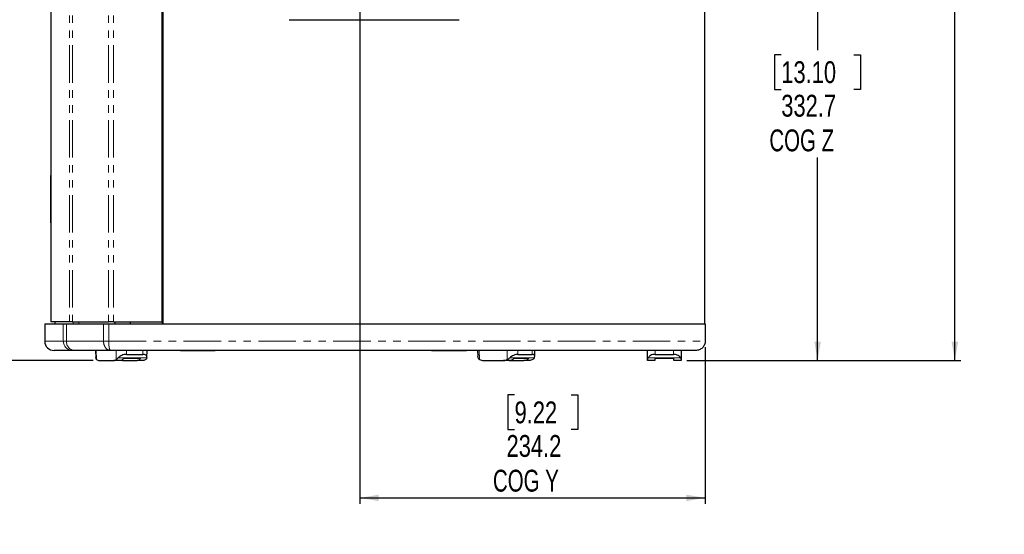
# Model space of a CAD drawing. Header units: millimetres. Extents: x 0 to 841, y 0 to 594.
# Tile 13 of 24: x 440 to 607, y 177 to 264. Entities that reach past the tile are written whole.
import ezdxf

# ---------------------------------------------------------------- set-up
doc = ezdxf.new("R2010")
doc.units = ezdxf.units.MM
doc.linetypes.add('PHANTOM', pattern=[12.7, 6.35, -1.27, 1.27, -1.27, 1.27, -1.27])
doc.layers.add('SLD-0', color=7, linetype='Continuous')
doc.styles.add('SLDTEXTSTYLE0', font='TXT', dxfattribs={"width": 0.75})
doc.styles.add('SLDTEXTSTYLE3', font='TXT', dxfattribs={"width": 0.7})
doc.dimstyles.new('SLDDIMSTYLE0', dxfattribs={"dimtxt": 3.704167, "dimasz": 3.2, "dimexe": 0, "dimexo": 0.0625, "dimgap": 0.926042, "dimtad": 0, "dimtih": 1, "dimtoh": 1, "dimdec": 1, "dimlfac": 4, "dimrnd": 1e-09, "dimzin": 12, "dimdsep": 46, "dimtxsty": 'SLDTEXTSTYLE0', "dimsah": 1, "dimcen": 0.09, "dimadec": 0, "dimazin": 3, "dimtfac": 1, "dimtdec": 1, "dimtofl": 0, "dimtmove": 0, "dimatfit": 3, "dimfxl": 1, "dimfrac": 2, "dimtolj": 1, "dimtzin": 12, "dimarcsym": 0})
doc.dimstyles.new('SLDDIMSTYLE2', dxfattribs={"dimtxt": 3.704167, "dimasz": 3.2, "dimexe": 0, "dimexo": 0.0625, "dimgap": 0.926042, "dimtad": 0, "dimtih": 1, "dimtoh": 1, "dimdec": 1, "dimlfac": 4, "dimrnd": 1e-09, "dimzin": 4, "dimdsep": 46, "dimtxsty": 'SLDTEXTSTYLE0', "dimsah": 1, "dimcen": 0.09, "dimadec": 0, "dimazin": 1, "dimtfac": 1, "dimtdec": 1, "dimtofl": 0, "dimtmove": 0, "dimatfit": 3, "dimfxl": 1, "dimfrac": 2, "dimtolj": 1, "dimtzin": 12, "dimarcsym": 0})

# ---------------------------------------------------------------- blocks, each defined once
blk = doc.blocks.new('_D_6')
at = {"layer": 'SLD-0', "transparency": 16777216}
for p, q in [((475.78, 367.97), (599.69, 367.97)), ((598.69, 367.97), (598.69, 286.97)), ((592.53, 286.21), (591.41, 286.21)), ((591.41, 286.21), (591.41, 280.33)), ((604.85, 286.21), (605.97, 286.21)), ((605.97, 286.21), (605.97, 280.33)), ((591.41, 280.33), (592.53, 280.33)), ((605.97, 280.33), (604.85, 280.33)), ((598.69, 206.04), (598.69, 274.64)), ((553.25, 206.04), (599.69, 206.04))]:
    blk.add_line(p, q, dxfattribs=at)
for points in [[(598.69, 367.97), (598.14, 364.77), (599.24, 364.77)], [(598.69, 206.04), (599.24, 209.24), (598.14, 209.24)]]:
    blk.add_solid(points, dxfattribs=at)
at = {"layer": 'SLD-0', "transparency": 16777216, "char_height": 3.704, "attachment_point": 1, "style": 'SLDTEXTSTYLE0'}
for s, insert in [('25.50', (592.53, 285.1)), ('647.7', (592.53, 279.41))]:
    blk.add_mtext(s, dxfattribs=dict(at, insert=insert))
blk = doc.blocks.new('_D_7')
at = {"layer": 'SLD-0', "transparency": 16777216}
for p, q in [((498.79, 289.21), (576.41, 289.21)), ((575.41, 289.21), (575.41, 258.65)), ((569.25, 257.9), (568.12, 257.9)), ((568.12, 257.9), (568.12, 252.02)), ((581.56, 257.9), (582.69, 257.9)), ((582.69, 257.9), (582.69, 252.02)), ((568.12, 252.02), (569.25, 252.02)), ((582.69, 252.02), (581.56, 252.02)), ((575.41, 206.04), (575.41, 240.44)), ((553.25, 206.04), (576.41, 206.04))]:
    blk.add_line(p, q, dxfattribs=at)
for points in [[(575.41, 289.21), (574.86, 286.01), (575.96, 286.01)], [(575.41, 206.04), (575.96, 209.24), (574.86, 209.24)]]:
    blk.add_solid(points, dxfattribs=at)
at = {"layer": 'SLD-0', "transparency": 16777216, "char_height": 3.704, "attachment_point": 1}
for s, insert, style in [('13.10', (569.25, 256.79), 'SLDTEXTSTYLE0'), ('332.7', (569.25, 251.1), 'SLDTEXTSTYLE0'), ('COG Z', (567.23, 245.22), 'SLDTEXTSTYLE3')]:
    blk.add_mtext(s, dxfattribs=dict(at, insert=insert, style=style))
blk = doc.blocks.new('_D_8')
at = {"layer": 'SLD-0', "transparency": 16777216}
for p, q in [((497.79, 288.21), (497.79, 181.75)), ((556.34, 208.33), (556.34, 181.75)), ((524.01, 200.21), (522.89, 200.21)), ((522.89, 200.21), (522.89, 194.32)), ((533.59, 200.21), (534.72, 200.21)), ((534.72, 200.21), (534.72, 194.32)), ((522.89, 194.32), (524.01, 194.32)), ((534.72, 194.32), (533.59, 194.32)), ((497.79, 182.75), (556.34, 182.75))]:
    blk.add_line(p, q, dxfattribs=at)
for points in [[(497.79, 182.75), (500.99, 182.2), (500.99, 183.3)], [(556.34, 182.75), (553.14, 183.3), (553.14, 182.2)]]:
    blk.add_solid(points, dxfattribs=at)
at = {"layer": 'SLD-0', "transparency": 16777216, "char_height": 3.704, "attachment_point": 1}
for s, insert, style in [('9.22', (524.01, 199.1), 'SLDTEXTSTYLE0'), ('234.2', (522.65, 193.41), 'SLDTEXTSTYLE0'), ('COG Y', (520.35, 187.52), 'SLDTEXTSTYLE3')]:
    blk.add_mtext(s, dxfattribs=dict(at, insert=insert, style=style))
blk = doc.blocks.new('_D_10')
at = {"layer": 'SLD-0', "transparency": 16777216}
for p, q in [((485.78, 289.29), (421.32, 289.29)), ((422.32, 289.29), (422.32, 258.65)), ((416.16, 257.9), (415.03, 257.9)), ((415.03, 257.9), (415.03, 252.02)), ((428.47, 257.9), (429.6, 257.9)), ((429.6, 257.9), (429.6, 252.02)), ((415.03, 252.02), (416.16, 252.02)), ((429.6, 252.02), (428.47, 252.02)), ((422.32, 206.04), (422.32, 240.44)), ((452.55, 206.04), (421.32, 206.04))]:
    blk.add_line(p, q, dxfattribs=at)
for points in [[(422.32, 289.29), (421.77, 286.09), (422.87, 286.09)], [(422.32, 206.04), (422.87, 209.24), (421.77, 209.24)]]:
    blk.add_solid(points, dxfattribs=at)
at = {"layer": 'SLD-0', "transparency": 16777216, "attachment_point": 1, "style": 'SLDTEXTSTYLE0'}
for s, insert, char_height in [('13.11', (416.16, 256.79), 3.704), ('333.0', (416.16, 251.1), 3.704), ('APPROXIMATE', (405.39, 245.22), 3.7042)]:
    blk.add_mtext(s, dxfattribs=dict(at, insert=insert, char_height=char_height))

msp = doc.modelspace()

# ---------------------------------------------------------------- linework, layer by layer
at = {"color": 7, "linetype": 'Continuous', "lineweight": 25}
for p, q in [((464.327417, 212.243637), (464.327417, 374.168637)), ((464.421109, 212.243637), (464.421109, 374.168637)), ((556.21547, 374.168637), (556.21547, 212.243637)), ((445.347675, 373.787637), (445.347675, 238.801813)), ((464.186867, 373.787637), (464.186867, 212.624637)), ((485.767135, 263.831137), (514.591901, 263.831137)), ((445.344057, 238.805427), (445.406557, 238.742927)), ((445.348593, 237.418973), (445.406557, 237.474949)), ((445.348593, 229.3703), (445.348593, 237.418973)), ((445.406557, 238.801859), (445.354742, 238.801813)), ((445.406557, 227.987415), (445.406557, 238.801859)), ((445.348593, 229.3703), (445.406557, 229.314324)), ((445.406557, 228.046346), (445.344057, 227.983846)), ((445.347675, 227.98746), (445.347675, 212.624637)), ((444.317895, 212.243637), (444.317895, 209.331137)), ((444.317895, 212.243637), (447.477634, 212.243637)), ((448.516066, 212.624637), (445.347675, 212.624637)), ((446.03797, 212.624637), (446.03797, 212.243637)), ((447.477634, 212.243637), (448.008851, 212.243637)), ((448.008851, 212.243637), (454.293262, 212.243637)), ((449.046343, 212.624637), (448.516066, 212.624637)), ((449.046343, 212.624637), (455.134735, 212.624637)), ((454.293262, 212.243637), (455.171803, 212.243637)), ((455.988537, 212.624637), (455.134735, 212.624637)), ((455.171803, 212.243637), (556.34297, 212.243637)), ((455.988537, 212.624637), (464.186867, 212.624637)), ((456.21797, 212.624637), (456.21797, 212.243637)), ((456.296417, 212.243637), (456.296417, 212.624637)), ((458.847287, 212.243637), (458.847287, 212.624637)), ((556.34297, 212.243637), (556.34297, 209.331137)), ((449.045091, 207.743637), (445.905395, 207.743637)), ((449.42014, 207.743637), (449.045091, 207.743637)), ((455.493215, 207.743637), (449.42014, 207.743637)), ((452.927559, 207.743637), (452.96472, 206.564212)), ((554.75547, 207.743637), (455.493215, 207.743637)), ((458.19043, 207.088637), (460.969054, 207.088637)), ((461.650061, 206.564212), (461.687222, 207.743637)), ((466.92047, 207.736087), (466.92047, 207.743637)), ((467.329056, 207.736087), (466.92047, 207.736087)), ((467.329056, 207.736087), (473.259384, 207.736087)), ((474.245798, 207.736087), (473.259384, 207.736087)), ((508.965142, 207.736087), (474.245798, 207.736087)), ((509.951556, 207.736087), (508.965142, 207.736087)), ((509.951556, 207.736087), (515.881884, 207.736087)), ((516.29047, 207.736087), (515.881884, 207.736087)), ((516.29047, 207.743637), (516.29047, 207.736087)), ((517.724677, 207.743637), (517.760508, 206.743257)), ((524.587436, 207.088637), (526.981751, 207.088637)), ((527.429012, 206.743257), (527.464843, 207.743637)), ((546.583407, 206.22198), (546.556846, 207.743637)), ((547.855191, 207.088637), (550.980748, 207.088637)), ((552.279093, 207.743637), (552.252532, 206.22198)), ((452.968601, 206.516094), (452.974664, 206.564548)), ((453.551673, 206.038637), (456.028937, 206.038637)), ((457.101395, 206.038637), (456.028937, 206.038637)), ((457.30739, 206.093318), (457.513385, 206.038637)), ((457.513385, 206.038637), (459.990649, 206.038637)), ((457.716077, 206.413637), (460.582048, 206.413637)), ((461.063107, 206.038637), (459.990649, 206.038637)), ((517.819899, 206.516094), (517.766734, 206.743468)), ((518.68707, 206.038637), (522.164551, 206.038637)), ((523.088678, 206.038637), (522.164551, 206.038637)), ((523.088678, 206.038637), (525.578323, 206.038637)), ((523.945233, 206.413637), (526.414815, 206.413637)), ((526.50245, 206.038637), (525.578323, 206.038637)), ((547.79297, 206.038637), (546.586607, 206.038637)), ((547.806065, 206.413637), (551.029874, 206.413637)), ((552.249332, 206.038637), (551.04297, 206.038637))]:
    msp.add_line(p, q, dxfattribs=at)
at = {"color": 8, "linetype": 'PHANTOM', "lineweight": 18}
for p, q in [((448.516066, 373.787637), (448.516066, 212.624637)), ((449.046343, 373.787637), (449.046343, 212.624637)), ((455.134735, 373.787637), (455.134735, 212.624637)), ((455.988537, 373.787637), (455.988537, 212.624637)), ((447.477634, 209.331137), (447.477634, 212.243637)), ((448.008851, 212.243637), (448.008851, 209.331137)), ((449.164465, 212.243637), (449.164465, 212.624637)), ((450.099162, 212.624637), (450.099162, 212.243637)), ((454.293262, 209.331137), (454.293262, 212.243637)), ((455.171803, 212.243637), (455.171803, 209.331137)), ((444.317895, 209.331137), (447.477634, 209.331137)), ((447.477634, 209.331137), (448.008851, 209.331137)), ((448.008851, 209.331137), (454.293262, 209.331137)), ((454.293262, 209.331137), (455.171803, 209.331137)), ((455.171803, 209.331137), (556.34297, 209.331137)), ((453.070575, 207.743637), (453.118519, 206.22198)), ((456.456402, 206.22198), (456.457121, 207.743637)), ((458.19074, 207.743637), (458.19043, 207.088637)), ((460.969054, 207.088637), (460.989692, 207.743637)), ((467.329056, 207.743637), (467.329056, 207.736087)), ((473.259384, 207.736087), (473.259384, 207.743637)), ((474.245798, 207.743637), (474.245798, 207.736087)), ((508.965142, 207.736087), (508.965142, 207.743637)), ((509.951556, 207.743637), (509.951556, 207.736087)), ((515.881884, 207.736087), (515.881884, 207.743637)), ((518.026066, 207.743637), (518.080568, 206.22198)), ((522.76615, 206.22198), (522.779959, 207.743637)), ((524.59338, 207.743637), (524.587436, 207.088637)), ((526.981751, 207.088637), (527.005212, 207.743637)), ((547.843758, 207.743637), (547.855191, 207.088637)), ((550.980748, 207.088637), (550.992181, 207.743637)), ((456.791613, 206.516094), (461.646179, 206.516094)), ((523.186485, 206.516094), (527.369621, 206.516094)), ((546.687622, 206.516094), (552.148318, 206.516094))]:
    msp.add_line(p, q, dxfattribs=at)
at = {"color": 7, "linetype": 'Continuous', "lineweight": 25}
msp.add_arc((445.905395, 209.331137), 1.5875, 180, 270, dxfattribs=at)
at = {"color": 8, "linetype": 'PHANTOM', "lineweight": 18}
for centre, radius, start, end in [((449.055177, 209.321179), 1.577574, 179.63833512, 269.63371059), ((449.513746, 209.247921), 1.507194, 176.83496737, 266.43930743)]:
    msp.add_arc(centre, radius, start, end, dxfattribs=at)
at = {"color": 7, "linetype": 'Continuous', "lineweight": 25}
for points, knots in [([(445.354742, 227.98746), (445.352387, 227.987462), (445.33276, 227.98748), (445.372014, 227.987445), (445.406557, 227.987415)], [0, 0, 0, 0, 0.1199940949, 1, 1, 1, 1]), ([(556.34297, 209.331137), (556.34297, 209.237592), (556.334654, 209.14055), (556.29828, 208.943991), (556.27019, 208.844495), (556.192827, 208.649078), (556.143535, 208.553198), (556.024865, 208.371685), (555.955496, 208.286099), (555.800507, 208.13111), (555.714922, 208.061741), (555.533409, 207.943072), (555.437528, 207.89378), (555.242112, 207.816416), (555.142615, 207.788326), (554.946056, 207.751953), (554.849014, 207.743637), (554.75547, 207.743637)], [0, 0, 0, 0, 0.125, 0.125, 0.25, 0.25, 0.375, 0.375, 0.5, 0.5, 0.625, 0.625, 0.75, 0.75, 0.875, 0.875, 1, 1, 1, 1]), ([(458.19043, 207.088637), (458.062137, 207.078841), (457.793037, 207.058295), (457.392696, 206.910774), (457.049925, 206.724243), (456.878104, 206.585789), (456.791613, 206.516094)], [0, 0, 0, 0, 0.2532384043, 0.5311765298, 0.7640058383, 1, 1, 1, 1]), ([(461.646179, 206.516094), (461.645542, 206.604304), (461.644289, 206.777936), (461.48451, 206.963204), (461.250093, 207.070593), (461.060393, 207.082772), (460.969054, 207.088637)], [0, 0, 0, 0, 0.29975874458, 0.59004911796, 0.80261324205, 1, 1, 1, 1]), ([(524.587436, 207.088637), (524.47354, 207.078841), (524.23464, 207.058295), (523.839271, 206.910774), (523.480181, 206.724243), (523.284824, 206.585789), (523.186485, 206.516094)], [0, 0, 0, 0, 0.25323840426, 0.53117652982, 0.76400583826, 1, 1, 1, 1]), ([(527.369621, 206.516094), (527.399208, 206.604304), (527.457448, 206.777936), (527.383063, 206.963204), (527.217755, 207.070593), (527.058453, 207.082772), (526.981751, 207.088637)], [0, 0, 0, 0, 0.29975874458, 0.59004911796, 0.80261324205, 1, 1, 1, 1]), ([(547.855191, 207.088637), (547.717824, 207.078841), (547.429692, 207.058295), (547.083948, 206.910774), (546.830619, 206.724243), (546.735501, 206.585789), (546.687622, 206.516094)], [0, 0, 0, 0, 0.2532384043, 0.5311765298, 0.7640058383, 1, 1, 1, 1]), ([(552.148318, 206.516094), (552.085066, 206.604304), (551.96056, 206.777936), (551.649488, 206.963204), (551.309668, 207.070593), (551.087648, 207.082772), (550.980748, 207.088637)], [0, 0, 0, 0, 0.2997587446, 0.590049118, 0.8026132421, 1, 1, 1, 1]), ([(452.968601, 206.516094), (452.97944, 206.4602), (453.001168, 206.348155), (453.079342, 206.264103), (453.118519, 206.22198)], [0, 0, 0, 0, 0.49885642, 1, 1, 1, 1]), ([(453.118519, 206.22198), (453.197703, 206.163293), (453.339102, 206.058495), (453.486721, 206.044704), (453.551673, 206.038637)], [0, 0, 0, 0, 0.5600025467, 1, 1, 1, 1]), ([(456.028937, 206.038637), (456.111419, 206.048508), (456.258708, 206.066136), (456.395995, 206.174361), (456.456402, 206.22198)], [0, 0, 0, 0, 0.5599971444, 1, 1, 1, 1]), ([(456.456402, 206.22198), (456.503861, 206.263889), (456.599011, 206.347911), (456.727309, 206.459943), (456.791613, 206.516094)], [0, 0, 0, 0, 0.4987899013, 1, 1, 1, 1]), ([(457.716077, 206.413637), (457.605861, 206.293997), (457.409054, 206.080363), (457.195399, 206.051386), (457.101395, 206.038637)], [0, 0, 0, 0, 0.5600204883, 1, 1, 1, 1]), ([(459.990649, 206.038637), (460.109393, 206.059472), (460.321445, 206.096679), (460.502417, 206.316785), (460.582048, 206.413637)], [0, 0, 0, 0, 0.5599771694, 1, 1, 1, 1]), ([(461.496262, 206.22198), (461.417078, 206.163293), (461.275678, 206.058495), (461.128059, 206.044704), (461.063107, 206.038637)], [0, 0, 0, 0, 0.5600025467, 1, 1, 1, 1]), ([(461.646179, 206.516094), (461.63534, 206.4602), (461.613613, 206.348155), (461.535438, 206.264103), (461.496262, 206.22198)], [0, 0, 0, 0, 0.49885642, 1, 1, 1, 1]), ([(517.819899, 206.516094), (517.849525, 206.4602), (517.908913, 206.348155), (518.023263, 206.264103), (518.080568, 206.22198)], [0, 0, 0, 0, 0.49885642, 1, 1, 1, 1]), ([(518.080568, 206.22198), (518.19123, 206.163293), (518.388839, 206.058495), (518.595944, 206.044704), (518.68707, 206.038637)], [0, 0, 0, 0, 0.56000254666, 1, 1, 1, 1]), ([(522.164551, 206.038637), (522.280418, 206.048508), (522.487325, 206.066136), (522.680953, 206.174361), (522.76615, 206.22198)], [0, 0, 0, 0, 0.5599971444, 1, 1, 1, 1]), ([(522.76615, 206.22198), (522.830483, 206.263889), (522.959462, 206.347911), (523.110689, 206.459943), (523.186485, 206.516094)], [0, 0, 0, 0, 0.4987899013, 1, 1, 1, 1]), ([(523.945233, 206.413637), (523.79253, 206.293997), (523.519854, 206.080363), (523.220422, 206.051386), (523.088678, 206.038637)], [0, 0, 0, 0, 0.5600204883, 1, 1, 1, 1]), ([(525.578323, 206.038637), (525.745361, 206.059472), (526.043657, 206.096679), (526.301401, 206.316785), (526.414815, 206.413637)], [0, 0, 0, 0, 0.5599771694, 1, 1, 1, 1]), ([(527.108952, 206.22198), (526.99829, 206.163293), (526.800682, 206.058495), (526.593576, 206.044704), (526.50245, 206.038637)], [0, 0, 0, 0, 0.5600025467, 1, 1, 1, 1]), ([(527.369621, 206.516094), (527.339995, 206.4602), (527.280608, 206.348155), (527.166258, 206.264103), (527.108952, 206.22198)], [0, 0, 0, 0, 0.49885642, 1, 1, 1, 1]), ([(546.583407, 206.22198), (546.588155, 206.263889), (546.597675, 206.347911), (546.657591, 206.459943), (546.687622, 206.516094)], [0, 0, 0, 0, 0.4987899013, 1, 1, 1, 1]), ([(546.586607, 206.038637), (546.586435, 206.048508), (546.586127, 206.066136), (546.584238, 206.174361), (546.583407, 206.22198)], [0, 0, 0, 0, 0.55999714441, 1, 1, 1, 1]), ([(547.806065, 206.413637), (547.801887, 206.293997), (547.794427, 206.080363), (547.793415, 206.051386), (547.79297, 206.038637)], [0, 0, 0, 0, 0.5600204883, 1, 1, 1, 1]), ([(551.04297, 206.038637), (551.042242, 206.059472), (551.040943, 206.096679), (551.033256, 206.316785), (551.029874, 206.413637)], [0, 0, 0, 0, 0.5599771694, 1, 1, 1, 1]), ([(552.148318, 206.516094), (552.178222, 206.4602), (552.238167, 206.348155), (552.247737, 206.264103), (552.252532, 206.22198)], [0, 0, 0, 0, 0.49885642, 1, 1, 1, 1]), ([(552.252532, 206.22198), (552.251508, 206.163293), (552.249679, 206.058495), (552.249438, 206.044704), (552.249332, 206.038637)], [0, 0, 0, 0, 0.56000254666, 1, 1, 1, 1])]:
    msp.add_open_spline(points, degree=3, knots=knots, dxfattribs=at)
at = {"color": 8, "linetype": 'PHANTOM', "lineweight": 18}
for points, knots in [([(454.293262, 209.331137), (454.293262, 209.123331), (454.324493, 208.915612), (454.444712, 208.531642), (454.533652, 208.355544), (454.755788, 208.061666), (454.888896, 207.944001), (455.17913, 207.784955), (455.336113, 207.743637), (455.493215, 207.743637)], [0, 0, 0, 0, 0.25, 0.25, 0.5, 0.5, 0.75, 0.75, 1, 1, 1, 1]), ([(455.171803, 209.331137), (455.171847, 209.311405), (455.171934, 209.271891), (455.17264, 209.212632), (455.173765, 209.153395), (455.175349, 209.094265), (455.177381, 209.035328), (455.179863, 208.97667), (455.182796, 208.918377), (455.18618, 208.860538), (455.190015, 208.803237), (455.200367, 208.666371), (455.222662, 208.454483), (455.263385, 208.205729), (455.314923, 207.997576), (455.357906, 207.885404), (455.389352, 207.828223), (455.405556, 207.803201), (455.42411, 207.779917), (455.44502, 207.760519), (455.46827, 207.746473), (455.484653, 207.74461), (455.493215, 207.743637)], [0, 0, 0, 0, 0.0232757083, 0.0466108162, 0.0700080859, 0.0934702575, 0.1170000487, 0.1406001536, 0.1642732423, 0.1880219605, 0.2118489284, 0.2357567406, 0.3612776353, 0.4935428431, 0.6172214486, 0.7554241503, 0.784893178, 0.8188796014, 0.8573836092, 0.9004051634, 0.9479440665, 1, 1, 1, 1])]:
    msp.add_open_spline(points, degree=3, knots=knots, dxfattribs=at)

# ---------------------------------------------------------------- dimensions: what is measured, and where the dimension line sits
at = {"layer": 'SLD-0'}
dim = msp.add_linear_dim(base=(598.688741, 367.968637), p1=(552.249332, 206.038637), p2=(474.780359, 367.968637), angle=90, dimstyle='SLDDIMSTYLE0', dxfattribs=at)
dim.commit()
dim.dimension.update_dxf_attribs({"geometry": '_D_6', "text_midpoint": (598.688741, 280.802611), "dimtype": 160})
for base, p1, p2, text, dimstyle, picture, middle in [((422.317895, 289.294879), (453.551673, 206.038637), (486.78164, 289.294879), '<>\\PAPPROXIMATE', 'SLDDIMSTYLE2', '_D_10', (422.317895, 249.547386)), ((575.40526, 206.038637), (497.79297, 289.213637), (552.249332, 206.038637), '<>\\PCOG Z', 'SLDDIMSTYLE0', '_D_7', (575.40526, 249.547386))]:
    dim = msp.add_linear_dim(base=base, p1=p1, p2=p2, angle=90, text=text, dimstyle=dimstyle, dxfattribs=at)
    dim.commit()
    dim.dimension.update_dxf_attribs({"geometry": picture, "text_midpoint": middle, "dimtype": 160})
dim = msp.add_linear_dim(base=(556.34297, 191.853915), p1=(497.79297, 289.213637), p2=(556.34297, 209.331137), text='<>\\PCOG Y', dimstyle='SLDDIMSTYLE0', dxfattribs=at)
dim.commit()
dim.dimension.update_dxf_attribs({"geometry": '_D_8', "text_midpoint": (528.802032, 191.853915), "dimtype": 160})

doc.saveas('drawing.dxf')
